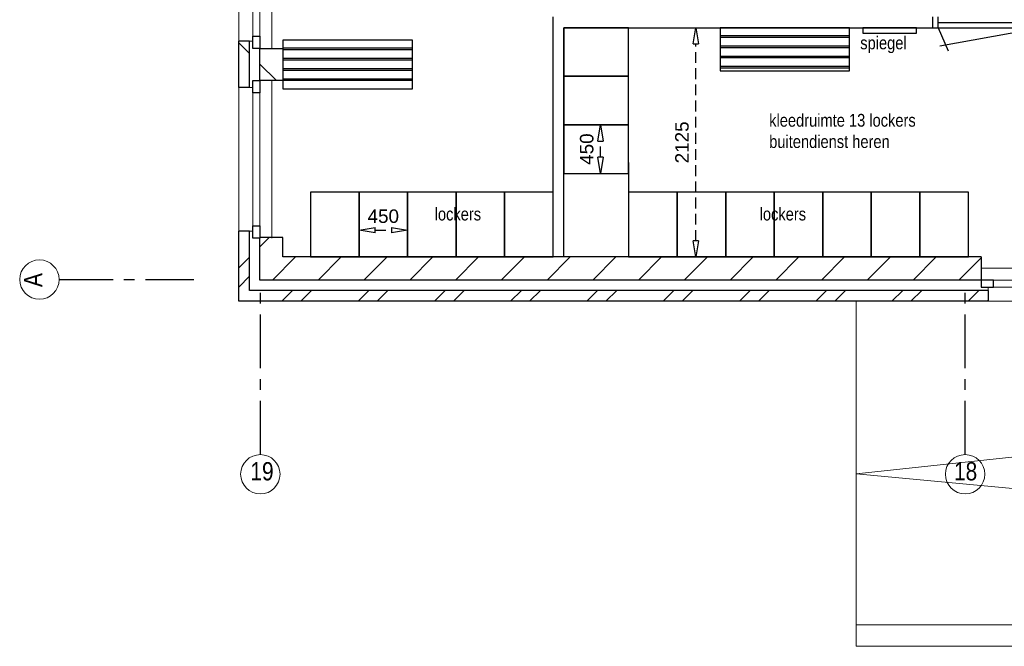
# Model space of a CAD drawing. Header units: millimetres. Extents: x 18442 to 242186, y -49554 to 63508.
# Tile 1 of 175: x 51480 to 60609, y -14728 to -8918. Entities that reach past the tile are written whole.
import ezdxf

# ---------------------------------------------------------------- set-up
doc = ezdxf.new("R2010")
doc.units = ezdxf.units.MM
doc.header["$LTSCALE"] = 400
doc.header["$PDMODE"] = 1
doc.header["$PDSIZE"] = 15
doc.linetypes.add('CENTER', pattern=[2, 1.25, -0.25, 0.25, -0.25])
doc.linetypes.add('HIDDEN', pattern=[0.375, 0.25, -0.125])
for name, color, linetype in [('-ve', 2, 'HIDDEN'), ('inr', 4, 'Continuous'), ('plat', 5, 'Continuous'), ('stramien', 1, 'CENTER')]:
    doc.layers.add(name, color=color, linetype=linetype)
for name, color, linetype, lineweight in [('Buitenkozijnen', 140, 'Continuous', 15), ('mat-baksteen', 5, 'Continuous', 25), ('mat-beton (ihwg)', 5, 'Continuous', 25), ('mat-kalkzandsteen', 5, 'Continuous', 25), ('None', 7, 'Continuous', 9)]:
    doc.layers.add(name, color=color, linetype=linetype, lineweight=lineweight)
doc.styles.add('Arial Narrow', font='ARIALN.TTF', dxfattribs={"height": 211.666667})
doc.styles.get("Standard").update_dxf_attribs({"font": 'arial.ttf'})
doc.dimstyles.new('CAL-N1-050-25', dxfattribs={"dimscale": 50, "dimtxt": 2.5, "dimasz": 3, "dimexe": 1.5, "dimexo": 0, "dimgap": 0.3, "dimtad": 0, "dimdec": 4, "dimrnd": 1, "dimdsep": 46, "dimtxsty": 'Standard', "dimblk": 'CLOSED', "dimcen": 0, "dimdle": 1.25, "dimclrt": 249, "dimadec": 0, "dimazin": 0, "dimtfac": 0.9, "dimtdec": 4, "dimtix": 1, "dimtmove": 0, "dimatfit": 3, "dimldrblk": 'CLOSED', "dimfxl": 1, "dimtvp": 1, "dimtolj": 1, "dimtzin": 0, "dimarcsym": 0})

# ---------------------------------------------------------------- blocks, each defined once
blk = doc.blocks.new('*X77')
at = {"layer": 'None', "lineweight": 9}
for p, q in [((-55484.6, -5280), (-55384.6, -5180)), ((-55308.2, -5280), (-55208.2, -5180)), ((-54777.5, -5280), (-54677.5, -5180)), ((-54601.1, -5280), (-54501.1, -5180)), ((-54070.4, -5280), (-53970.4, -5180)), ((-53894, -5280), (-53794, -5180)), ((-53363.3, -5280), (-53263.3, -5180)), ((-53186.9, -5280), (-53086.9, -5180)), ((-52656.2, -5280), (-52556.2, -5180)), ((-52479.8, -5280), (-52379.8, -5180)), ((-51949, -5280), (-51849, -5180)), ((-51772.7, -5280), (-51672.7, -5180)), ((-51241.9, -5280), (-51141.9, -5180)), ((-51065.6, -5280), (-50965.6, -5180)), ((-50534.8, -5280), (-50434.8, -5180)), ((-50358.4, -5280), (-50258.4, -5180)), ((-49827.7, -5280), (-49727.7, -5180)), ((-49651.3, -5280), (-49551.3, -5180)), ((-49120.6, -5280), (-49020.6, -5180)), ((-48944.2, -5280), (-48933.9, -5269.7))]:
    blk.add_line(p, q, dxfattribs=at)
blk = doc.blocks.new('*X78')
at = {"layer": 'None', "lineweight": 9}
for p, q in [((-55883.9, -4972.3), (-55783.9, -4872.3)), ((-55883.9, -5148.6), (-55783.9, -5048.6))]:
    blk.add_line(p, q, dxfattribs=at)
blk = doc.blocks.new('Gevelpui best-uitbr 1330 (2D)')
at = {"layer": 'Buitenkozijnen', "lineweight": 15}
for p, q in [((-731.5, 71), (731.5, 71)), ((-731.5, 4), (-731.5, 71)), ((-731.5, 4), (731.5, 4)), ((731.5, 4), (731.5, 71))]:
    blk.add_line(p, q, dxfattribs=at)
at = {"layer": 'Buitenkozijnen', "color": 92, "lineweight": 25}
for points in [[(-731.5, 71), (-617.5, 71), (-617.5, 4), (-731.5, 4)], [(617.5, 71), (731.5, 71), (731.5, 4), (617.5, 4)]]:
    blk.add_lwpolyline(points, close=True, dxfattribs=at)
at = {"layer": 'None', "color": 43, "linetype": 'Continuous', "lineweight": 9}
blk.add_line((-731.5, -107), (731.5, -107), dxfattribs=at)
at = {"layer": 'None', "color": 43, "linetype": 'Continuous', "lineweight": 9, "flags": 128}
blk.add_lwpolyline([(-665, 71), (-665, 200), (665, 200), (665, 71)], dxfattribs=at)
blk = doc.blocks.new('*X79')
at = {"layer": 'None', "lineweight": 9}
for p, q in [((-55571.4, -5084), (-55357.4, -4870)), ((-55147.2, -5084), (-54933.2, -4870)), ((-54722.9, -5084), (-54508.9, -4870)), ((-54298.6, -5084), (-54084.6, -4870)), ((-53874.4, -5084), (-53660.4, -4870)), ((-53450.1, -5084), (-53236.1, -4870)), ((-53025.8, -5084), (-52811.8, -4870)), ((-52601.6, -5084), (-52387.6, -4870)), ((-52177.3, -5084), (-51963.3, -4870)), ((-51753, -5084), (-51539, -4870)), ((-51328.8, -5084), (-51114.8, -4870)), ((-50904.5, -5084), (-50690.5, -4870)), ((-50480.3, -5084), (-50266.3, -4870)), ((-50056, -5084), (-49842, -4870)), ((-49631.7, -5084), (-49417.7, -4870)), ((-49207.5, -5084), (-49000.4, -4877))]:
    blk.add_line(p, q, dxfattribs=at)
blk = doc.blocks.new('*X80')
at = {"layer": 'None', "lineweight": 9}
blk.add_line((-55687.9, -4776.3), (-55602.7, -4691), dxfattribs=at)
blk = doc.blocks.new('*X73')
at = {"layer": 'None', "lineweight": 9}
blk.add_line((-148.5, -148.5), (4, 4), dxfattribs=at)
blk = doc.blocks.new('*X74')
at = {"layer": 'None', "lineweight": 9}
blk.add_line((100, 100), (200, 200), dxfattribs=at)
blk = doc.blocks.new('Penant best-uitbr  (2D)')
at = {"layer": 'mat-baksteen', "lineweight": 25}
for p, q in [((-215, 200), (215, 200)), ((-215, 100), (-215, 200)), ((215, 100), (215, 200)), ((-215, 100), (215, 100))]:
    blk.add_line(p, q, dxfattribs=at)
at = {"layer": 'mat-kalkzandsteen', "lineweight": 25}
blk.add_lwpolyline([(-148.5, 4), (148.5, 4), (148.5, -210), (-148.5, -210)], close=True, dxfattribs=at)
at = {"layer": 'mat-baksteen'}
blk.add_blockref('*X74', (0, 0), dxfattribs=at)
at = {"layer": 'mat-kalkzandsteen'}
blk.add_blockref('*X73', (0, 0), dxfattribs=at)
blk = doc.blocks.new('_CLOSED')
at = {"color": 0, "linetype": 'ByBlock'}
for p, q in [((-1, 0.167), (0, 0)), ((-1, 0.167), (-1, -0.167)), ((0, 0), (-1, -0.167))]:
    blk.add_line(p, q, dxfattribs=at)
blk = doc.blocks.new('*D2501')
at = {"layer": '-ve', "color": 0, "lineweight": -2, "transparency": 16777216}
for p, q in [((56840.4, -9893.4), (56940, -9893.4)), ((56865, -10193.4), (56865, -10043.4)), ((56840.4, -10343.4), (56940, -10343.4))]:
    blk.add_line(p, q, dxfattribs=at)
at = {"layer": 'Defpoints', "color": 0, "transparency": 16777216}
for p in [(56840.4, -9893.4), (56865, -9893.4), (56840.4, -10343.4)]:
    blk.add_point(p, dxfattribs=at)
at = {"layer": '-ve', "color": 0, "lineweight": -2, "transparency": 16777216, "xscale": 150, "yscale": 150, "zscale": 150}
for p, rotation in [((56865, -9893.4), 90), ((56865, -10343.4), 270)]:
    blk.add_blockref('_CLOSED', p, dxfattribs=dict(at, rotation=rotation))
at = {"layer": '-ve', "color": 249, "transparency": 16777216, "insert": (56737.4, -10118.4), "char_height": 125, "attachment_point": 5, "rotation": 90}
blk.add_mtext('\\A1;450', dxfattribs=at)
blk = doc.blocks.new('*D2503')
at = {"layer": '-ve', "color": 0, "lineweight": -2, "transparency": 16777216}
for p, q in [((54625.8, -10814.5), (54625.8, -10943.7)), ((55075.8, -10814.5), (55075.8, -10943.7)), ((54775.8, -10868.7), (54925.8, -10868.7))]:
    blk.add_line(p, q, dxfattribs=at)
at = {"layer": 'Defpoints', "color": 0, "transparency": 16777216}
for p in [(54625.8, -10814.5), (55075.8, -10814.5), (55075.8, -10868.7)]:
    blk.add_point(p, dxfattribs=at)
at = {"layer": '-ve', "color": 0, "lineweight": -2, "transparency": 16777216, "xscale": 150, "yscale": 150, "zscale": 150, "rotation": 180}
blk.add_blockref('_CLOSED', (54625.8, -10868.7), dxfattribs=at)
at = {"layer": '-ve', "color": 0, "lineweight": -2, "transparency": 16777216, "xscale": 150, "yscale": 150, "zscale": 150}
blk.add_blockref('_CLOSED', (55075.8, -10868.7), dxfattribs=at)
at = {"layer": '-ve', "color": 249, "transparency": 16777216, "insert": (54850.8, -10741), "char_height": 125, "attachment_point": 5}
blk.add_mtext('\\A1;450', dxfattribs=at)
blk = doc.blocks.new('*D2507')
at = {"layer": '-ve', "color": 0, "lineweight": -2, "transparency": 16777216}
for p, q in [((57652.5, -8993.4), (57823.3, -8993.4)), ((57748.3, -10968.4), (57748.3, -9143.4)), ((57652.5, -11118.4), (57823.3, -11118.4))]:
    blk.add_line(p, q, dxfattribs=at)
at = {"layer": 'Defpoints', "color": 0, "transparency": 16777216}
for p in [(57652.5, -8993.4), (57748.3, -8993.4), (57652.5, -11118.4)]:
    blk.add_point(p, dxfattribs=at)
at = {"layer": '-ve', "color": 0, "lineweight": -2, "transparency": 16777216, "xscale": 150, "yscale": 150, "zscale": 150}
for p, rotation in [((57748.3, -8993.4), 90), ((57748.3, -11118.4), 270)]:
    blk.add_blockref('_CLOSED', p, dxfattribs=dict(at, rotation=rotation))
at = {"layer": '-ve', "color": 249, "transparency": 16777216, "insert": (57620.6, -10055.9), "char_height": 125, "attachment_point": 5, "rotation": 90}
blk.add_mtext('\\A1;2125', dxfattribs=at)

msp = doc.modelspace()

# ---------------------------------------------------------------- linework, layer by layer
at = {"layer": 'inr'}
for p, q in [((59173.81079, -9068.38115), (57973.81079, -9068.38115)), ((59173.81079, -9083.38115), (57973.81079, -9083.38115)), ((55120.7849, -9183.38115), (53920.7849, -9183.38115)), ((55120.7849, -9198.38115), (53920.7849, -9198.38115)), ((59173.81079, -9163.38115), (57973.81079, -9163.38115)), ((59173.81079, -9178.38115), (57973.81079, -9178.38115)), ((59173.81079, -9178.38115), (57973.81079, -9178.38115)), ((55120.7849, -9278.38115), (53920.7849, -9278.38115)), ((55120.7849, -9293.38115), (53920.7849, -9293.38115)), ((55120.7849, -9293.38115), (53920.7849, -9293.38115)), ((59173.81079, -9258.38115), (57973.81079, -9258.38115)), ((59173.81079, -9273.38115), (57973.81079, -9273.38115)), ((55120.7849, -9373.38115), (53920.7849, -9373.38115)), ((55120.7849, -9388.38115), (53920.7849, -9388.38115)), ((59173.81079, -9353.38115), (57973.81079, -9353.38115)), ((59173.81079, -9368.38115), (57973.81079, -9368.38115)), ((55120.7849, -9468.38115), (53920.7849, -9468.38115)), ((55120.7849, -9483.38115), (53920.7849, -9483.38115)), ((57125.7849, -10243.38115), (57125.7849, -10518.38115))]:
    msp.add_line(p, q, dxfattribs=at)
for points in [[(56525.7849, -9443.38115), (57125.7849, -9443.38115), (57125.7849, -8993.38115), (56525.7849, -8993.38115)], [(59173.81079, -8993.38115), (57973.81079, -8993.38115), (57973.81079, -9393.38115), (59173.81079, -9393.38115)], [(55120.7849, -9108.38115), (53920.7849, -9108.38115), (53920.7849, -9558.38115), (55120.7849, -9558.38115)], [(56525.7849, -9893.38115), (57125.7849, -9893.38115), (57125.7849, -9443.38115), (56525.7849, -9443.38115)], [(56525.7849, -10343.38115), (57125.7849, -10343.38115), (57125.7849, -9893.38115), (56525.7849, -9893.38115)], [(54175.7849, -10518.38115), (54175.7849, -11118.38115), (54625.7849, -11118.38115), (54625.7849, -10518.38115)], [(54625.7849, -10518.38115), (54625.7849, -11118.38115), (55075.7849, -11118.38115), (55075.7849, -10518.38115)], [(55075.7849, -10518.38115), (55075.7849, -11118.38115), (55525.7849, -11118.38115), (55525.7849, -10518.38115)], [(55525.7849, -10518.38115), (55525.7849, -11118.38115), (55975.7849, -11118.38115), (55975.7849, -10518.38115)], [(55975.7849, -10518.38115), (55975.7849, -11118.38115), (56425.7849, -11118.38115), (56425.7849, -10518.38115)], [(57125.7849, -10518.38115), (57125.7849, -11118.38115), (57575.7849, -11118.38115), (57575.7849, -10518.38115)], [(57575.7849, -10518.38115), (57575.7849, -11118.38115), (58025.7849, -11118.38115), (58025.7849, -10518.38115)], [(58025.7849, -10518.38115), (58025.7849, -11118.38115), (58475.7849, -11118.38115), (58475.7849, -10518.38115)], [(58475.7849, -10518.38115), (58475.7849, -11118.38115), (58925.7849, -11118.38115), (58925.7849, -10518.38115)], [(58925.7849, -10518.38115), (58925.7849, -11118.38115), (59375.7849, -11118.38115), (59375.7849, -10518.38115)], [(59375.7849, -10518.38115), (59375.7849, -11118.38115), (59825.7849, -11118.38115), (59825.7849, -10518.38115)], [(59825.7849, -10518.38115), (59825.7849, -11118.38115), (60275.7849, -11118.38115), (60275.7849, -10518.38115)]]:
    msp.add_lwpolyline(points, close=True, dxfattribs=at)
at = {"layer": 'mat-baksteen', "lineweight": 25}
for p, q in [((53610.7849, -10878.38115), (53510.7849, -10878.38115)), ((53510.7849, -11528.38115), (53510.7849, -10878.38115)), ((53610.7849, -11428.38115), (53610.7849, -10878.38115)), ((60460.7849, -11428.38115), (53610.7849, -11428.38115)), ((60460.7849, -11428.38115), (60460.7849, -11528.38115)), ((60460.7849, -11528.38115), (53510.7849, -11528.38115))]:
    msp.add_line(p, q, dxfattribs=at)
at = {"layer": 'mat-beton (ihwg)', "lineweight": 25}
for p, q in [((56425.7849, -11118.38115), (56425.7849, -8893.38115)), ((59945.7849, -8993.38115), (59945.7849, -8893.38115)), ((59995.7849, -8993.38115), (59995.7849, -8893.38115)), ((59995.7849, -8943.38115), (60945.7849, -8943.38115)), ((56525.7849, -11118.38115), (56525.7849, -8993.38115)), ((56525.7849, -8993.38115), (61995.7849, -8993.38115)), ((59995.7849, -8993.38115), (60087.12745, -9208.08542)), ((60945.7849, -8993.38115), (60009.76632, -9164.59795))]:
    msp.add_line(p, q, dxfattribs=at)
msp.add_lwpolyline([(59295.7849, -9043.38115), (59795.7849, -9043.38115), (59795.7849, -8993.38115), (59295.7849, -8993.38115)], close=True, dxfattribs=at)
at = {"layer": 'mat-kalkzandsteen', "lineweight": 25}
for p, q in [((53920.7849, -10939.38115), (53706.7849, -10939.38115)), ((53706.7849, -11332.38115), (53706.7849, -10939.38115)), ((53920.7849, -11118.38115), (53920.7849, -10939.38115)), ((60394.2849, -11118.38115), (53920.7849, -11118.38115)), ((60394.2849, -11118.38115), (60394.2849, -11332.38115)), ((60394.2849, -11332.38115), (53706.7849, -11332.38115))]:
    msp.add_line(p, q, dxfattribs=at)
at = {"layer": 'None', "color": 8, "linetype": 'Continuous', "lineweight": 9}
msp.add_lwpolyline([(59235.7849, -11528.38115), (74177.2849, -11528.38115), (74177.2849, -14728.38115), (59235.7849, -14728.38115)], close=True, dxfattribs=at)
at = {"layer": 'None', "color": 43, "linetype": 'Continuous', "lineweight": 9, "flags": 128}
msp.add_lwpolyline([(74177.2849, -11528.38115), (59235.7849, -13128.38115), (74177.2849, -14528.38115)], dxfattribs=at)
at = {"layer": 'None', "color": 140, "linetype": 'Continuous', "lineweight": 9}
msp.add_lwpolyline([(59235.7849, -14528.38115), (74177.2849, -14528.38115), (74177.2849, -14728.38115), (59235.7849, -14728.38115)], close=True, dxfattribs=at)
at = {"layer": 'None', "color": 43, "linetype": 'Continuous', "lineweight": 9}
for centre in [(51662.11911, -11328.38115), (53710.7849, -13133.47527), (53710.7849, -13133.47527), (60245.7849, -13133.47527)]:
    msp.add_circle(centre, 182.60642, dxfattribs=at)
at = {"layer": 'stramien'}
for p, q in [((51844.72553, -11328.38115), (53094.72553, -11328.38115)), ((53710.7849, -12950.86885), (53710.7849, -11450.86885)), ((60245.7849, -12950.86885), (60245.7849, -11450.86885))]:
    msp.add_line(p, q, dxfattribs=at)

# ---------------------------------------------------------------- block references
at = {"layer": 'mat-baksteen'}
for name in ['*X78', '*X77']:
    msp.add_blockref(name, (109394.72553, -6248.38115), dxfattribs=at)
at = {"layer": 'mat-kalkzandsteen', "color": 7, "rotation": 90}
for name, p in [('Gevelpui best-uitbr 1330 (2D)', (53710.7849, -8453.38115)), ('Penant best-uitbr  (2D)', (53710.7849, -9333.38115)), ('Penant best-uitbr  (2D)', (53710.7849, -9333.38115)), ('Penant best-uitbr  (2D)', (53710.7849, -9333.38115)), ('Gevelpui best-uitbr 1330 (2D)', (53710.7849, -10213.38115))]:
    msp.add_blockref(name, p, dxfattribs=at)
at = {"layer": 'mat-kalkzandsteen'}
for name in ['*X80', '*X79']:
    msp.add_blockref(name, (109394.72553, -6248.38115), dxfattribs=at)
at = {"layer": 'None', "color": 7, "xscale": -1, "rotation": 180}
msp.add_blockref('Gevelpui best-uitbr 1330 (2D)', (61125.7849, -11328.38115), dxfattribs=at)

# ---------------------------------------------------------------- texts
at = {"layer": 'None', "color": 8, "insert": (51519.36152, -11397.38346), "char_height": 169.33333, "width": 617.361, "attachment_point": 1, "rotation": 90, "style": 'Arial Narrow'}
msp.add_mtext('A', dxfattribs=at)
at = {"layer": 'None', "color": 8, "char_height": 169.333333, "attachment_point": 1, "style": 'Arial Narrow'}
for s, insert in [('19', (53618.28304, -13020.71768)), ('19', (53618.28304, -13020.71768)), ('18', (60142.06539, -13020.71768))]:
    msp.add_mtext(s, dxfattribs=dict(at, insert=insert))
at = {"layer": 'plat', "attachment_point": 1, "style": 'Arial Narrow'}
for s, insert, char_height in [('spiegel', (59273.26461, -9074.33606), 118.533333), ('kleedruimte 13 lockers\\Pbuitendienst heren', (58429.00744, -9791.78602), 118.5333333), ('lockers', (55327.35308, -10661.25907), 118.533333), ('lockers', (58340.59786, -10661.25907), 118.533333)]:
    msp.add_mtext(s, dxfattribs=dict(at, insert=insert, char_height=char_height))

# ---------------------------------------------------------------- dimensions: what is measured, and where the dimension line sits
at = {"layer": '-ve'}
for p1, p2, distance, picture, middle in [((57652.50233, -11118.38115), (57652.50233, -8993.38115), -95.77076, '*D2507', (57620.62984, -10055.88115)), ((56840.41118, -10343.38115), (56840.41118, -9893.38115), -24.59903, '*D2501', (56737.36697, -10118.38115)), ((54625.7849, -10814.50475), (55075.7849, -10814.50475), -54.15578, '*D2503', (54850.7849, -10741.01728))]:
    dim = msp.add_aligned_dim(p1=p1, p2=p2, distance=distance, dimstyle='CAL-N1-050-25', dxfattribs=at)
    dim.commit()
    dim.dimension.update_dxf_attribs({"geometry": picture, "text_midpoint": middle})

doc.saveas('drawing.dxf')
